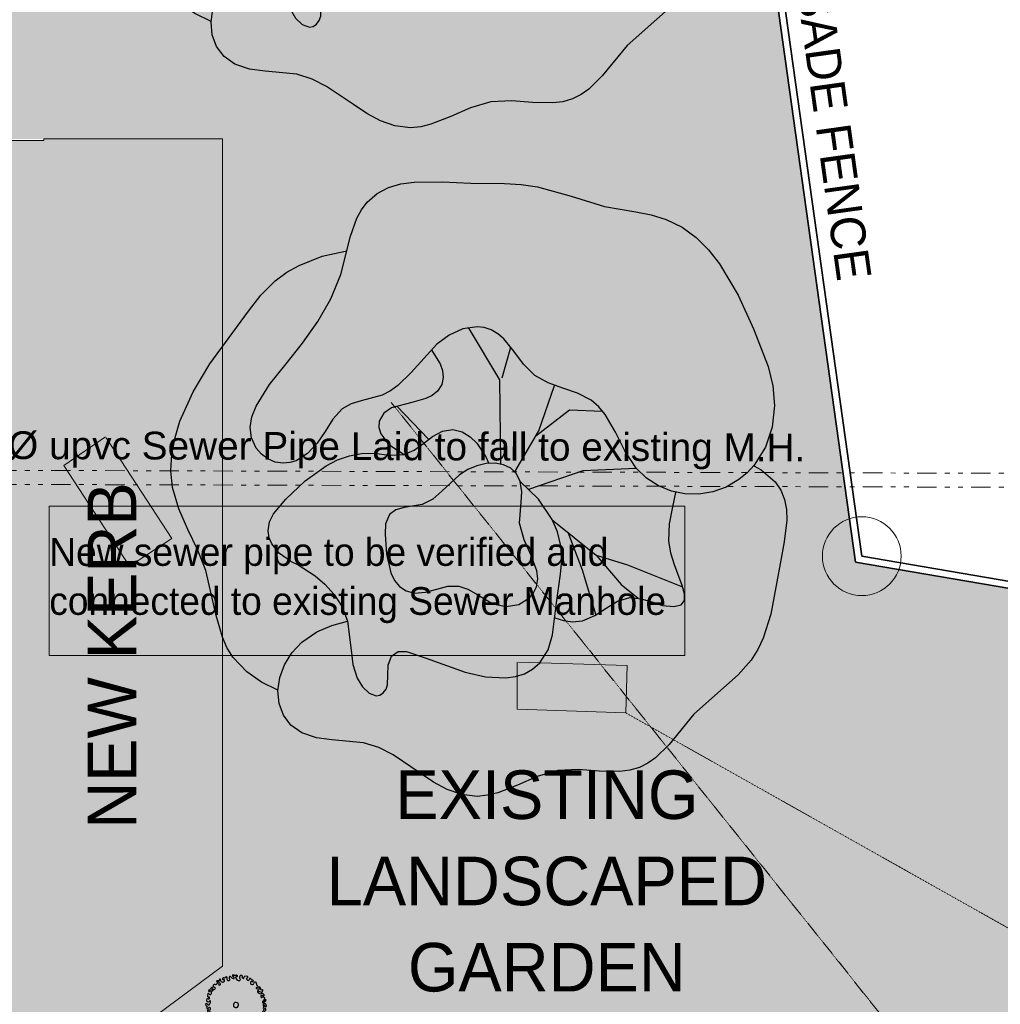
# Model space of a CAD drawing. Header units: millimetres. Extents: x -738537 to 1850049, y -250217 to 604013.
# Tile 171 of 220: x -85792 to -78726, y 86092 to 93187. Entities that reach past the tile are written whole.
import ezdxf

# ---------------------------------------------------------------- set-up
doc = ezdxf.new("R2010")
doc.units = ezdxf.units.MM
doc.header["$MEASUREMENT"] = 0
for name, pattern in [('DOT', [0.25, 0, -0.25]), ('small dashed', [180, 100, -80]), ('Triple Dashed', [390, 140, -60, 35, -60, 35, -60])]:
    doc.linetypes.add(name, pattern=pattern)
for name, color, linetype, lineweight in [('A_SITE 3D_Pen_No__128', 9, 'Continuous', 0), ('A_SITE 3D_Pen_No__4', 7, 'Continuous', 5), ('A_SURVEY_Pen_No__1', 214, 'Continuous', 35), ('A_SURVEY_Pen_No__2', 1, 'Continuous', 25), ('A_SURVEY_Pen_No__6', 7, 'Continuous', 5), ('ELECTRICAL LINE_Pen_No__1', 214, 'Continuous', 35), ('PALLISADE FENCE_Pen_No__1', 214, 'Continuous', 35), ('SEWER LINE_Pen_No__6', 7, 'Continuous', 5)]:
    doc.layers.add(name, color=color, linetype=linetype, lineweight=lineweight)
doc.layers.add('A_SURVEY', color=7, linetype='Continuous')
for name, color, linetype, lineweight, true_color in [('A_SURVEY_Pen_No__171', 7, 'Continuous', 0, 0xdadada), ('ELECTRICAL LINE_Pen_No__33', 7, 'Continuous', 0, 0xffaffa), ('SEWER LINE_Pen_No__10', 7, 'Continuous', 20, 0x996633), ('TELKOM LINE_Pen_No__30', 7, 'Continuous', 13, 0x21e600), ('TELKOM LINE_Pen_No__7', 7, 'Continuous', 5, 0x9f07ff)]:
    doc.layers.add(name, color=color, linetype=linetype, lineweight=lineweight, true_color=true_color)
doc.styles.add('GENERATED_STYLE_1', font='GOTHIC.TTF')

# ---------------------------------------------------------------- blocks, each defined once
blk = doc.blocks.new('Tree Plan 24[33]', base_point=(-102534.7, 88773))
at = {"layer": 'A_SURVEY_Pen_No__2', "color": 7, "linetype": 'Continuous', "lineweight": 25}
for p, q in [((-102386.3, 89559.4), (-102612.3, 89936.2)), ((-102370.2, 89572.2), (-102306.8, 89793.9)), ((-102380, 88952.1), (-102386.3, 89559.4)), ((-102105.1, 89190.9), (-101991.3, 89518.8)), ((-102900, 89130), (-103128.1, 89369.9)), ((-102126, 89154.9), (-101883.1, 89341.9)), ((-101883.1, 89341.9), (-101645.7, 89334)), ((-102276.9, 88894.8), (-102105.1, 89190.9)), ((-102176.3, 88771.5), (-101785.3, 88906)), ((-101785.3, 88906), (-101402.5, 88921.8)), ((-102008, 88550.1), (-101692.4, 88294.8)), ((-101896.5, 88459.9), (-101792.2, 88188.7)), ((-101692.4, 88294.8), (-101465.7, 88225.5)), ((-101692.4, 88294.8), (-101510.9, 88084)), ((-101465.7, 88225.5), (-101069, 88065.8)), ((-101792.2, 88188.7), (-101694.6, 87862.8)), ((-101510.9, 88084), (-101389.8, 87985.7))]:
    blk.add_line(p, q, dxfattribs=at)
at = {"layer": 'A_SURVEY_Pen_No__2', "color": 7, "linetype": 'Continuous', "lineweight": 25, "flags": 128}
for points in [[(-104141.2, 89066.9), (-104176.1, 89140.5), (-104185.1, 89215.9), (-104172.3, 89292.7), (-104141.9, 89370), (-104044.8, 89524.1), (-103926.8, 89673), (-103808.2, 89823.2), (-103697.9, 89978.7), (-103603.5, 90142.6), (-103532.4, 90317.6), (-103463, 90593.7), (-103416.8, 90723.9), (-103384, 90783.7), (-103342.2, 90838.6), (-103270.5, 90901.2), (-103189.1, 90943.9), (-103099.9, 90970.1), (-103004.4, 90983.4), (-102801.7, 90984.5), (-102594.3, 90974.7), (-102352.7, 90972.2), (-102232.6, 90966.3), (-102113.5, 90950.2), (-101871.9, 90881.4), (-101631.1, 90808.4), (-101406.7, 90769.3), (-101295.5, 90747.6), (-101187.3, 90714.8), (-101072.8, 90658.3), (-100971.7, 90584.5), (-100882.4, 90496), (-100803.4, 90395.5), (-100669.7, 90169.1), (-100557.5, 89926.3), (-100452.8, 89655.1), (-100418.9, 89515.5), (-100406.3, 89372.5), (-100422.9, 89217.7), (-100471.7, 89072.6), (-100552.4, 88944.2), (-100604.5, 88888.3), (-100664.4, 88839.2), (-100755.4, 88786.3), (-100852.2, 88751.7), (-100952, 88735.1), (-101052.3, 88736.7), (-101150.2, 88756.2), (-101243, 88793.6), (-101328, 88848.8), (-101402.5, 88921.8), (-101484.9, 89047.5), (-101552.8, 89182.2), (-101627, 89309.4), (-101673.1, 89365), (-101728.6, 89412.5), (-101826.7, 89463.7), (-101932.3, 89499.6), (-102037.4, 89536.3), (-102133.8, 89589.7), (-102215.7, 89671.6), (-102285.3, 89765.1), (-102357.8, 89853), (-102400, 89889.4), (-102448.7, 89918), (-102499.1, 89934.9), (-102550.3, 89941.2), (-102652.8, 89926.1), (-102751.4, 89881.3), (-102841.2, 89815.4), (-103026, 89612.1), (-103120.9, 89517.6), (-103174.4, 89479.1), (-103233.9, 89449), (-103384.3, 89408.4), (-103457.3, 89386.2), (-103523.4, 89349.5), (-103590.5, 89274.5), (-103644.1, 89187.2), (-103703.3, 89101.6), (-103772.9, 89027.5), (-103854.2, 88975.9), (-103899.6, 88961.8), (-103948.3, 88957.4), (-104005.4, 88965.9), (-104057.6, 88988.2), (-104103.3, 89022.4)], [(-103212.3, 88447.3), (-103201.9, 88302.5), (-103171.1, 88168.8), (-103144.5, 88113), (-103108.4, 88068.2), (-103061.3, 88037.1), (-103001.9, 88022.5), (-102920.6, 88029), (-102840.9, 88050.8), (-102761.6, 88070.9), (-102681, 88072.6), (-102616.5, 88051.3), (-102557.3, 88016.4), (-102437.3, 87945), (-102341, 87924.9), (-102248.2, 87939.8), (-102171.3, 87987.8), (-102142.7, 88023.8), (-102122.7, 88067.5), (-102113, 88124.9), (-102118.6, 88181.1), (-102159.2, 88292.1), (-102211.7, 88405.3), (-102243.5, 88525.2), (-102233, 88677.3), (-102227.9, 88752.2), (-102238.5, 88825.6), (-102266.3, 88881.7), (-102307.8, 88921.8), (-102359.9, 88946.8), (-102419.8, 88957.4), (-102484.5, 88954.7), (-102550.9, 88939.4), (-102616.2, 88912.5), (-102677.3, 88874.7), (-102805.1, 88755.4), (-102870, 88699.8), (-102944.8, 88661), (-103074.9, 88638.9), (-103134.6, 88623), (-103182.4, 88587.2), (-103209.4, 88521.5)]]:
    blk.add_lwpolyline(points, close=True, dxfattribs=at)
for points in [[(-103985, 87322.5), (-104102.8, 87379.8), (-104209.1, 87454), (-104310.7, 87561), (-104353.3, 87630.1), (-104385.7, 87703.6), (-104429.9, 87860.2), (-104503.7, 88184.3), (-104564, 88334.8), (-104634.3, 88481.1), (-104699.5, 88628.6), (-104744.4, 88782.7), (-104756.4, 88903.3), (-104749.5, 89023.9), (-104726.6, 89143.3), (-104691, 89260.3), (-104596.5, 89473.3), (-104476.3, 89673.4), (-104198.5, 90053.3), (-104107.5, 90168.3), (-104004.8, 90272.2), (-103920.7, 90334.1), (-103833.1, 90383.3), (-103665.8, 90449.3), (-103488.6, 90489.1)], [(-102881, 89777.7), (-102815.3, 89673.5), (-102799.5, 89626.4), (-102794.1, 89576.2), (-102804.3, 89525.7), (-102835, 89477.7), (-102874.1, 89445.6), (-102919.6, 89423.2), (-103020, 89395.8), (-103166.3, 89355.7), (-103222.7, 89318.7), (-103254.9, 89260.9), (-103257.3, 89214), (-103244.3, 89169.4), (-103185.9, 89091.9), (-103076.7, 89019.7)], [(-103893.5, 88251.2), (-103973.3, 88307.3), (-104028.8, 88375.8), (-104047.5, 88419.7), (-104055.3, 88469.9), (-104045.5, 88534.8), (-104017.4, 88594), (-103929.3, 88699.5), (-103789.5, 88829.8), (-103636.5, 88939.5), (-103555, 88981.3), (-103470.2, 89011.6), (-103382, 89028.3), (-103290.6, 89029.3), (-103182.8, 89016.1), (-103076.7, 89019.7), (-103002.9, 89051.6), (-102937.1, 89100.2), (-102871.8, 89150.9), (-102799.7, 89189.3), (-102723.7, 89201), (-102656.9, 89184.8), (-102599.7, 89148.9), (-102552.2, 89101.4), (-102487.7, 89003.8), (-102465.7, 88956.8)], [(-100556.8, 88938.8), (-100503.3, 88909.1), (-100402.3, 88824.6), (-100360.3, 88762.8), (-100334.1, 88695.5), (-100321.1, 88623.8), (-100318.8, 88548.5), (-100335.9, 88391.5), (-100365.3, 88232.5), (-100432.8, 87869.1), (-100487.8, 87697), (-100526.7, 87616.1), (-100575.3, 87539.7), (-100668.6, 87433.8), (-100774.4, 87339.6), (-100987, 87150.1), (-101166.9, 86931.7), (-101263.7, 86834.7), (-101318.7, 86795.6), (-101380, 86765.2), (-101450.3, 86744.7), (-101522.2, 86735.5), (-101669.4, 86738.7), (-101819.1, 86749.7), (-101968.6, 86743.1), (-102116.6, 86700.7), (-102258.5, 86638.9), (-102400.8, 86582.8), (-102474, 86564.6), (-102549.6, 86557.1), (-102661.1, 86569.9), (-102765, 86606.6), (-102863.7, 86660.4), (-102959.7, 86724.4), (-103153.8, 86855.2), (-103257, 86908.1), (-103367.6, 86943.5), (-103596.2, 86964.6), (-103708, 86978.2), (-103813.5, 87014.2), (-103891.8, 87070.7), (-103945.9, 87143.2), (-103976.7, 87227.3), (-103985.2, 87318.6), (-103972.2, 87412.7), (-103938.7, 87505.1), (-103885.7, 87591.6), (-103814.1, 87667.5), (-103703.7, 87741.7), (-103596.5, 87787.9), (-103483.3, 87818.4)], [(-103893.5, 88251.2), (-103840.1, 88225.5), (-103716.9, 88146.6), (-103646.4, 88086.3), (-103579.4, 88011.7), (-103522.7, 87922.6), (-103483.3, 87818.4), (-103457.9, 87610.4), (-103445.1, 87507.5), (-103414.4, 87409.4), (-103376.5, 87346.6), (-103328.5, 87299.8), (-103276.4, 87281), (-103250.5, 87285.9), (-103225.8, 87302.3), (-103205.5, 87329.7), (-103195.4, 87361), (-103192.7, 87431), (-103191.9, 87503.1), (-103167.4, 87568.1), (-103119, 87601), (-103058.8, 87602), (-102925.2, 87555.3), (-102635.9, 87451.3), (-102489, 87419), (-102343.4, 87411.5), (-102274.3, 87420.9), (-102209.5, 87441.1), (-102150.3, 87473.7), (-102097.9, 87520.1), (-102039, 87613.6), (-102007.1, 87720.5), (-101978.1, 87951), (-101948.2, 88157.3), (-101940.4, 88260.2), (-101946.3, 88363), (-101970.4, 88462.3), (-102009, 88552), (-102107.5, 88698), (-102238.5, 88825.6)], [(-101989.6, 87844.4), (-101926.8, 87824.6), (-101862.6, 87815.9), (-101789.3, 87822.1), (-101700.4, 87859.3), (-101619.4, 87913.3), (-101538.1, 87963.5), (-101448.2, 87989.1), (-101368.3, 87981.4), (-101290.6, 87957.7), (-101213, 87933.6), (-101133.1, 87924.5), (-101079.5, 87937.6), (-101056, 87968.9), (-101055.9, 88015.8), (-101072.4, 88075.9), (-101127.8, 88225.4), (-101153.3, 88309.8), (-101168.1, 88397.3), (-101163.7, 88520.9), (-101140.6, 88643.4), (-101116.8, 88747.4)]]:
    blk.add_lwpolyline(points, dxfattribs=at)
blk = doc.blocks.new('Tree Plan 24[40]', base_point=(-104287.5, 85053.7))
at = {"layer": 'A_SURVEY_Pen_No__2', "color": 7, "linetype": 'Continuous', "lineweight": 25}
for centre, radius, start, end in [((-104421.8, 85222.5), 5.21, 125.32739, 281.34998), ((-104417.8, 85216.9), 12.1, 63.3956, 125.32747), ((-104417.5, 85200.9), 16.8, 57.37232, 101.35001), ((-104410.8, 85231), 3.76, 243.39558, 28.81084), ((-104338.8, 85293.2), 104.7, 228.31514, 233.14842), ((-104402.8, 85235.4), 5.35, 94.68242, 208.81087), ((-104402.1, 85237.4), 3.51, 338.04416, 108.77094), ((-104391.6, 85233.2), 7.82, 158.04438, 199.38076), ((-104382.6, 85236.4), 17.3, 199.38071, 230.12515), ((-104382.7, 85231.2), 13.7, 216.58718, 300.43106), ((-104378.5, 85242.6), 6.79, 57.70429, 281.03898), ((-104376.1, 85230.3), 5.77, 6.91419, 101.03899), ((-104381.4, 85229.1), 11.2, 300.43117, 9.73004), ((-104371.7, 85253.3), 5.84, 237.7044, 323.2001), ((-104351, 85237.8), 20.1, 113.88522, 143.20002), ((-104357.2, 85252), 4.49, 341.24576, 114.90246), ((-104334.9, 85244.5), 19, 161.24575, 206.42796), ((-104341.3, 85241.3), 11.9, 206.42799, 296.45027), ((-104329.6, 85250.9), 7.67, 45.17783, 176.46657), ((-104318, 85250.2), 19.3, 176.4666, 215.0503), ((-104338.5, 85235.8), 5.75, 296.45025, 35.05024), ((-104282.9, 85298), 58.7, 225.17787, 245.57881), ((-104310, 85266.9), 3.47, 73.39972, 189.60894), ((-104306, 85267.5), 7.49, 189.60882, 256.11035), ((-104293.7, 85321.3), 53.3, 253.39955, 281.26542), ((-104310.3, 85250.3), 10.2, 351.83859, 76.11027), ((-104305.1, 85249.1), 4.96, 245.57875, 357.6605), ((-104284.1, 85251.3), 6.16, 93.89127, 208.71832), ((-104255.8, 85261.9), 36.3, 201.91821, 227.53789), ((-104281.1, 85251.6), 6.8, 95.73547, 120.96652), ((-104282.3, 85263.7), 5.36, 275.7357, 101.26546), ((-104267.5, 85249.2), 19.1, 227.53786, 290.94784), ((-104255.5, 85252.3), 7.87, 170.88355, 239.44513), ((-104243.6, 85250.4), 19.9, 127.04642, 170.88352), ((-104263.5, 85238.7), 7.89, 290.94783, 59.44503), ((-104250.1, 85259), 9.06, 334.38654, 127.04647), ((-104235.5, 85252), 7.17, 154.38661, 266.64517), ((-104235.6, 85250.7), 5.83, 266.64508, 10.75246), ((-104223.3, 85253), 6.67, 106.56756, 190.7525), ((-104217, 85231.9), 28.7, 65.16178, 106.56752), ((-104202.5, 85241), 8.83, 109.08441, 211.2499), ((-104199.9, 85242.6), 11.9, 211.14404, 287.07192), ((-104206.9, 85253.7), 4.64, 289.08443, 65.16177), ((-104198.6, 85238.5), 7.61, 287.07184, 10.19322), ((-104186.1, 85240.7), 5.11, 16.87652, 190.19328), ((-104171.4, 85212.4), 12.6, 164.99991, 347.95347), ((-104174.3, 85213.2), 9.62, 68.63264, 164.99983), ((-104170.6, 85245.4), 11, 196.87665, 277.09082), ((-104168.5, 85228.1), 6.4, 248.63276, 97.09072), ((-104146.1, 85206.8), 13.4, 117.50565, 166.80933), ((-104148.7, 85209.5), 9.83, 335.6546, 111.43642), ((-104482.1, 85154.3), 3.11, 130.38654, 255.19947), ((-104535.9, 85217.6), 80, 310.38635, 322.83424), ((-104481.1, 85158.1), 7, 255.19958, 321.11142), ((-104472.6, 85151.3), 3.82, 63.4594, 141.11116), ((-104536.4, 85218), 80.6, 322.83419, 329.73448), ((-104476.8, 85143), 13, 16.76101, 63.45949), ((-104475.7, 85141.1), 12.8, 301.24992, 26.53672), ((-104462.1, 85174.6), 5.43, 38.0995, 149.73448), ((-104454.3, 85161.8), 7.43, 129.05436, 209.1535), ((-104457.4, 85158.9), 3.45, 192.84348, 357.26971), ((-104463.7, 85173.4), 7.47, 309.05445, 38.09954), ((-104430.6, 85157.7), 23.4, 168.07331, 177.26945), ((-104448.9, 85161.5), 4.66, 82.49406, 168.07372), ((-104442.1, 85191.5), 9.83, 65.65461, 201.43647), ((-104441.6, 85191.7), 10.4, 201.43651, 257.53171), ((-104446.5, 85176.4), 10.4, 260.13733, 356.88318), ((-104446.3, 85170.7), 11.2, 25.86356, 77.53169), ((-104434.8, 85207.7), 7.93, 245.65459, 336.70912), ((-104420.3, 85201.5), 7.84, 10.0027, 156.70918), ((-104405.8, 85204), 6.88, 190.00274, 52.00815), ((-104137.5, 85176.3), 3.67, 93.03992, 234.05004), ((-104132.5, 85202.2), 7.93, 155.6546, 246.70918), ((-104121.5, 85198.4), 31, 234.04987, 267.74824), ((-104138.9, 85187.7), 7.88, 279.03856, 65.33094), ((-104127.9, 85151.2), 5.69, 110.33381, 211.23459), ((-104107.2, 85163.7), 29.9, 211.23463, 246.48131), ((-104127.6, 85150.2), 6.71, 29.6761, 110.33392), ((-104120.6, 85181.5), 4.43, 67.69778, 186.0111), ((-104114.9, 85184.4), 10.7, 198.16689, 239.01542), ((-104122.5, 85171.6), 4.21, 267.74821, 59.01536), ((-104107.3, 85167), 19.8, 223.18926, 289.37171), ((-104121.9, 85175.4), 10.6, 345.96852, 73.89641), ((-104103.3, 85170.8), 8.49, 165.96847, 293.19939), ((-104104.7, 85159.2), 11.6, 289.59752, 337.75195), ((-104099.5, 85157.1), 5.94, 337.75214, 95.23158), ((-104491.7, 85090.1), 9.06, 64.38655, 217.04649), ((-104483, 85096.6), 19.9, 217.04647, 260.88351), ((-104464.6, 85123.2), 28.7, 155.16177, 196.56753), ((-104485.7, 85116.9), 6.67, 196.56751, 280.75245), ((-104486.4, 85133.3), 4.64, 19.08441, 155.16175), ((-104484.7, 85104.7), 7.17, 244.38656, 356.64511), ((-104485.7, 85085.9), 8.91, 266.9363, 329.60614), ((-104483.3, 85104.7), 5.83, 356.64512, 100.75251), ((-104473.7, 85137.7), 8.83, 199.08444, 301.24991), ((-104529.7, 85090.6), 60.4, 324.96917, 348.41476), ((-104474.6, 85079.3), 4.02, 348.41473, 149.60615), ((-104287.5, 85053.7), 18.9, 82.7354, 262.7354), ((-104287.5, 85053.7), 18.9, 262.7354, 82.7354), ((-104112.5, 85151.7), 16.7, 246.48139, 293.0123), ((-104101.7, 85114.9), 7.2, 92.26286, 210.33814), ((-104102.8, 85113.8), 5.75, 206.45031, 305.05034), ((-104100.3, 85123), 14.5, 68.1702, 113.01218), ((-104097.6, 85108.6), 14.1, 55.49754, 107.99484), ((-104093.7, 85098.2), 12.4, 69.73464, 118.13521), ((-104085.7, 85076.8), 10.9, 164.87727, 238.75587), ((-104092.5, 85076.6), 4.83, 44.40963, 140.72817), ((-104101.5, 85118.4), 19.2, 24.90241, 69.90614), ((-104088.2, 85124.6), 4.49, 251.24563, 24.90233), ((-104090.4, 85098.3), 11.6, 33.75691, 84.82303), ((-104082.2, 85086.7), 9.54, 224.40974, 300.93375), ((-104083.1, 85090.5), 4.37, 107.01459, 274.92306), ((-104086.3, 85101), 6.66, 287.0147, 33.75707), ((-104083.6, 85095.9), 9.78, 274.92316, 324.10367), ((-104084.1, 85089.7), 13.1, 300.9337, 353.92152), ((-104073.6, 85088.6), 2.58, 353.92148, 144.10369), ((-104498.7, 85056.5), 8.05, 120.25245, 207.87337), ((-104493, 85059.6), 14.5, 207.87338, 251.9654), ((-104503.1, 85044.6), 18.9, 36.69197, 88.95193), ((-104487.9, 85034), 9.93, 141.83326, 210.58627), ((-104498.6, 85042.4), 3.58, 321.83336, 71.96554), ((-104491.7, 85032.8), 6.11, 218.70347, 350.14735), ((-104486.8, 85010.5), 6.52, 56.46453, 259.46311), ((-104483.6, 85011.6), 8.7, 239.38046, 266.88221), ((-104484.1, 85058.7), 4.66, 216.69203, 324.96925), ((-104479.4, 85030.6), 6.35, 48.10526, 170.14728), ((-104482.9, 85022.2), 19.3, 266.46649, 286.95337), ((-104480.2, 85020.4), 5.38, 236.46447, 296.78539), ((-104483.2, 85026.4), 12, 296.78541, 48.10534), ((-104475.8, 84992.7), 11.1, 331.88084, 97.41522), ((-104088.2, 85002.8), 7.17, 64.38656, 176.64514), ((-104089.5, 85002.9), 5.83, 176.64516, 280.75252), ((-104087.2, 85051.7), 5.46, 121.34745, 234.68062), ((-104092.4, 85040.8), 26.7, 37.38393, 87.6606), ((-104080.9, 85027.3), 10.4, 139.31682, 207.92237), ((-104095.6, 85039.9), 9, 319.31672, 54.6805), ((-104087.7, 85052), 4.97, 359.43579, 117.61553), ((-104086.8, 85024.1), 3.7, 207.92238, 341.17201), ((-104082.5, 85019.8), 10.8, 255.97477, 33.54263), ((-104077.7, 85022.2), 5.6, 40.15986, 172.45608), ((-104070, 85052.8), 12.8, 183.89123, 237.73046), ((-104073.4, 85046.4), 5.64, 232.07118, 13.4272), ((-104110.8, 85037.5), 44.1, 13.42722, 26.30824), ((-104484.7, 84987.3), 7.35, 132.31394, 236.48317), ((-104482.6, 84984.9), 10.5, 58.67157, 132.31393), ((-104473.3, 85003.7), 27.4, 235.58719, 278.16105), ((-104472.3, 84961.5), 10.5, 158.73605, 237.88914), ((-104476.6, 84963.2), 5.8, 61.63152, 158.73607), ((-104469.8, 84965.4), 15.1, 237.88917, 305.75003), ((-104479.4, 84990.1), 4.43, 357.64693, 58.67166), ((-104470.2, 84989.7), 4.78, 177.64702, 331.88089), ((-104470.6, 84974.4), 6.97, 241.6316, 311.03434), ((-104468.8, 84972.4), 4.28, 311.03421, 98.16118), ((-104458.4, 84949.4), 4.52, 329.3248, 125.75002), ((-104439.2, 84938), 17.8, 149.3248, 195.82061), ((-104452, 84934.4), 4.43, 195.48441, 6.01118), ((-104436.1, 84936.1), 11.6, 142.00829, 186.01135), ((-104440.2, 84935.5), 9.19, 300.98891, 122.95446), ((-104134.7, 84929.8), 6.92, 125.22984, 215.42421), ((-104165, 84972.7), 45.6, 305.22987, 325.65584), ((-104120.3, 84942.1), 8.61, 63.24476, 145.65588), ((-104107, 84934.3), 12.7, 132.44085, 232.57437), ((-104118.1, 84946.5), 3.73, 312.44105, 63.24488), ((-104097.2, 84966.5), 12.8, 121.24992, 206.53672), ((-104101.8, 84963.8), 7.46, 203.86031, 279.40604), ((-104118.5, 84933.4), 13.6, 324.28331, 12.97805), ((-104099, 84937.9), 6.46, 92.63517, 192.978), ((-104102.1, 84966.6), 10.9, 7.45136, 98.71011), ((-104099.5, 84950.4), 6.07, 272.63518, 99.40609), ((-104086.9, 84969.5), 4.64, 199.08443, 335.16177), ((-104087.2, 84990.6), 6.67, 16.56753, 100.75246), ((-104122.9, 84983.2), 43.2, 338.77806, 12.46825), ((-104434.1, 84919.9), 7.84, 100.0027, 246.70918), ((-104440.4, 84905.4), 7.93, 335.65459, 66.70912), ((-104424.2, 84898.1), 9.83, 155.65455, 291.43641), ((-104417.4, 84909.6), 4.99, 94.18552, 232.55525), ((-104424.5, 84896.9), 8.86, 296.1761, 23.18364), ((-104428.5, 84895.2), 13.2, 23.18378, 52.55535), ((-104417, 84903.1), 11.5, 2.65284, 94.18544), ((-104409.1, 84884.5), 4.53, 41.63425, 182.95443), ((-104403.4, 84884.8), 10.3, 182.95447, 266.36865), ((-104399.2, 84893.3), 8.64, 221.63426, 268.27318), ((-104395.4, 84904.1), 10.1, 182.65292, 254.69988), ((-104403.8, 84866.8), 7.83, 12.71431, 91.90701), ((-104399.4, 84889.6), 4.96, 268.27315, 74.69991), ((-104385.1, 84871), 11.3, 192.71431, 227.58241), ((-104389.5, 84866.1), 4.7, 227.58232, 1.86789), ((-104374.1, 84866.6), 10.8, 119.96921, 181.86798), ((-104373.7, 84864.5), 12.8, 31.24989, 116.53675), ((-104371.5, 84855.4), 4.64, 109.08451, 245.16185), ((-104373.3, 84870.3), 10.5, 271.40627, 4.68742), ((-104342.3, 84854.7), 5.83, 86.64513, 190.75252), ((-104342.3, 84853.3), 7.17, 334.38656, 86.64511), ((-104315.3, 84836.2), 28.2, 79.73746, 118.13238), ((-104323.6, 84860.8), 4.96, 177.44673, 298.80682), ((-104322.7, 84881.3), 3.33, 339.23026, 145.86883), ((-104314.1, 84883.5), 11.3, 181.42682, 288.03267), ((-104316.1, 84880.7), 3.48, 189.99234, 357.59205), ((-104306.7, 84896.8), 6.86, 332.26897, 196.41318), ((-104319.5, 84887.5), 9.72, 314.98753, 49.75789), ((-104313.5, 84868.2), 5.37, 307.60429, 57.8727), ((-104295.2, 84888.4), 7.49, 135.33934, 296.09532), ((-104290.4, 84864.6), 6.84, 86.17383, 233.54569), ((-104297.1, 84855.6), 4.38, 284.33267, 53.54575), ((-104289.6, 84876.8), 5.37, 266.1738, 116.09527), ((-104274.4, 84855.8), 6.36, 68.39484, 165.38842), ((-104276.8, 84849.9), 12.7, 44.04211, 68.39462), ((-104265, 84861.3), 3.67, 224.04233, 326.05996), ((-104276.9, 84869.3), 18, 326.05988, 339.94132), ((-104251.8, 84857.7), 9.82, 58.18465, 146.11346), ((-104250.6, 84861.4), 6.12, 324.1008, 49.32776), ((-104223.9, 84863.6), 8.99, 121.30214, 216.11847), ((-104242, 84850.4), 13.4, 328.85332, 36.11843), ((-104218.9, 84855.4), 18.6, 70.67359, 121.3022), ((-104212.4, 84854.3), 5.82, 101.80511, 183.63389), ((-104215, 84866.6), 6.75, 281.80505, 70.67349), ((-104191.5, 84878.5), 11.2, 120.43111, 189.72998), ((-104196.9, 84878.5), 5.94, 198.3002, 290.57183), ((-104190.2, 84876.3), 13.7, 36.58723, 120.43111), ((-104197.7, 84880.1), 22.8, 273.48189, 316.08627), ((-104189, 84857.5), 16.5, 69.22956, 110.57177), ((-104185.1, 84867.9), 5.29, 316.08623, 69.22949), ((-104163.5, 84894.3), 18.5, 212.0808, 250.2138), ((-104164.8, 84903.3), 8.32, 24.05853, 218.33607), ((-104164.1, 84907.3), 11.6, 232.00816, 276.01113), ((-104163.7, 84893.8), 17.9, 250.21372, 315.71475), ((-104160.2, 84880.6), 15.3, 60.96697, 99.34263), ((-104149.5, 84908), 7.84, 190.00279, 336.70921), ((-104156.7, 84886.9), 8.05, 315.71472, 60.96696), ((-104133.9, 84899.7), 9.8, 53.29679, 148.06823), ((-104133.7, 84930.6), 8.24, 215.42418, 279.95997), ((-104129.5, 84907.8), 14.9, 44.0253, 100.40056), ((-104123.9, 84913.2), 7.05, 233.29674, 44.02525), ((-104111.7, 84928.5), 5.25, 235.62404, 324.28322), ((-104355.7, 84877.8), 32, 236.17968, 275.38233), ((-104354.6, 84852.3), 6.67, 286.56754, 10.75259), ((-104327.7, 84846.3), 9.06, 154.38655, 307.04648), ((-104334.2, 84855), 19.9, 307.04643, 350.88353), ((-104319, 84852.5), 4.52, 350.89004, 118.80662), ((-104293, 84845.6), 9.18, 157.22878, 193.18074), ((-104295.3, 84845), 6.86, 193.18088, 327.8372), ((-104297.6, 84847.5), 4.2, 67.31775, 157.22888), ((-104285.9, 84839.9), 3.83, 42.20761, 157.49189), ((-104276.7, 84848.3), 8.6, 222.20767, 265.77264), ((-104278.2, 84856.8), 2.44, 165.38835, 267.78255), ((-104278, 84846.8), 7.61, 38.27464, 92.11551), ((-104276.9, 84846.2), 6.51, 265.77265, 340.98221), ((-104278, 84846.6), 7.71, 340.98217, 39.56459), ((-104261.9, 84840.8), 2.89, 164.20633, 331.28567), ((-104245.6, 84835.7), 20, 102.28066, 162.65105), ((-104242.8, 84826.2), 21.2, 113.58682, 141.33429), ((-104249.2, 84840.9), 5.15, 30.56875, 113.58677), ((-104251, 84861.6), 6.55, 279.83163, 324.101), ((-104237.6, 84847.8), 8.32, 210.56875, 328.85337), ((-104211.3, 84854.4), 6.9, 183.63387, 336.63713), ((-104196.4, 84847.9), 9.4, 89.80638, 156.63723)]:
    blk.add_arc(centre, radius, start, end, dxfattribs=at)
blk = doc.blocks.new('Tree Plan 24[51]', base_point=(-103016.1, 93591.2))
at = {"layer": 'A_SURVEY_Pen_No__2', "color": 7, "linetype": 'Continuous', "lineweight": 25}
for p, q in [((-102867.7, 94377.6), (-103093.7, 94754.4)), ((-102851.6, 94390.4), (-102788.2, 94612.1)), ((-102861.4, 93770.3), (-102867.7, 94377.6)), ((-102586.5, 94009.1), (-102472.6, 94337.1)), ((-103381.4, 93948.2), (-103609.5, 94188.2)), ((-102607.4, 93973.1), (-102364.5, 94160.1)), ((-102364.5, 94160.1), (-102127.1, 94152.2)), ((-102758.3, 93713), (-102586.5, 94009.1)), ((-102266.7, 93724.2), (-101883.9, 93740)), ((-102657.6, 93589.8), (-102266.7, 93724.2)), ((-102489.4, 93368.3), (-102173.8, 93113)), ((-102377.9, 93278.1), (-102273.6, 93007)), ((-102173.8, 93113), (-101947.1, 93043.7)), ((-102173.8, 93113), (-101992.3, 92902.2)), ((-101947.1, 93043.7), (-101550.4, 92884)), ((-102273.6, 93007), (-102176, 92681)), ((-101992.3, 92902.2), (-101871.2, 92803.9))]:
    blk.add_line(p, q, dxfattribs=at)
at = {"layer": 'A_SURVEY_Pen_No__2', "color": 7, "linetype": 'Continuous', "lineweight": 25, "flags": 128}
for points in [[(-104622.6, 93885.1), (-104657.5, 93958.7), (-104666.5, 94034.2), (-104653.7, 94110.9), (-104623.3, 94188.3), (-104526.2, 94342.3), (-104408.2, 94491.3), (-104289.6, 94641.4), (-104179.3, 94797), (-104084.9, 94960.8), (-104013.7, 95135.9), (-103944.4, 95411.9), (-103898.2, 95542.1), (-103865.4, 95601.9), (-103823.6, 95656.8), (-103751.8, 95719.4), (-103670.5, 95762.1), (-103581.3, 95788.4), (-103485.8, 95801.6), (-103283.1, 95802.7), (-103075.7, 95792.9), (-102834.1, 95790.4), (-102713.9, 95784.5), (-102594.9, 95768.5), (-102353.3, 95699.6), (-102112.5, 95626.6), (-101888.1, 95587.5), (-101776.9, 95565.8), (-101668.7, 95533), (-101554.2, 95476.5), (-101453.1, 95402.7), (-101363.8, 95314.2), (-101284.8, 95213.8), (-101151.1, 94987.3), (-101038.9, 94744.5), (-100934.2, 94473.3), (-100900.3, 94333.7), (-100887.7, 94190.7), (-100904.2, 94035.9), (-100953.1, 93890.9), (-101033.8, 93762.4), (-101085.9, 93706.5), (-101145.8, 93657.5), (-101236.8, 93604.5), (-101333.6, 93569.9), (-101433.4, 93553.3), (-101533.7, 93554.9), (-101631.6, 93574.4), (-101724.4, 93611.8), (-101809.4, 93667.1), (-101883.9, 93740), (-101966.3, 93865.7), (-102034.2, 94000.4), (-102108.4, 94127.6), (-102154.5, 94183.2), (-102210, 94230.7), (-102308.1, 94282), (-102413.7, 94317.8), (-102518.8, 94354.5), (-102615.1, 94407.9), (-102697.1, 94489.8), (-102766.7, 94583.3), (-102839.2, 94671.2), (-102881.4, 94707.7), (-102930.1, 94736.2), (-102980.5, 94753.2), (-103031.7, 94759.4), (-103134.2, 94744.4), (-103232.8, 94699.6), (-103322.6, 94633.6), (-103507.4, 94430.3), (-103602.3, 94335.8), (-103655.8, 94297.3), (-103715.3, 94267.2), (-103865.7, 94226.6), (-103938.7, 94204.4), (-104004.8, 94167.7), (-104071.9, 94092.8), (-104125.5, 94005.4), (-104184.7, 93919.8), (-104254.3, 93845.8), (-104335.6, 93794.1), (-104381, 93780), (-104429.7, 93775.6), (-104486.8, 93784.2), (-104539, 93806.4), (-104584.7, 93840.6)], [(-103693.7, 93265.5), (-103683.3, 93120.8), (-103652.5, 92987.1), (-103625.9, 92931.2), (-103589.8, 92886.4), (-103542.7, 92855.3), (-103483.3, 92840.7), (-103401.9, 92847.2), (-103322.3, 92869), (-103243, 92889.2), (-103162.4, 92890.8), (-103097.9, 92869.6), (-103038.7, 92834.6), (-102918.7, 92763.2), (-102822.4, 92743.2), (-102729.6, 92758), (-102652.7, 92806.1), (-102624.1, 92842), (-102604.1, 92885.7), (-102594.4, 92943.1), (-102600, 92999.3), (-102640.6, 93110.4), (-102693.1, 93223.5), (-102724.9, 93343.4), (-102714.4, 93495.6), (-102709.2, 93570.4), (-102719.9, 93643.8), (-102747.7, 93699.9), (-102789.2, 93740), (-102841.3, 93765), (-102901.2, 93775.7), (-102965.9, 93772.9), (-103032.3, 93757.7), (-103097.6, 93730.7), (-103158.7, 93692.9), (-103286.5, 93573.6), (-103351.4, 93518), (-103426.2, 93479.2), (-103556.3, 93457.1), (-103615.9, 93441.3), (-103663.8, 93405.5), (-103690.8, 93339.8)]]:
    blk.add_lwpolyline(points, close=True, dxfattribs=at)
for points in [[(-104466.4, 92140.7), (-104584.2, 92198), (-104690.5, 92272.2), (-104792.1, 92379.2), (-104834.7, 92448.3), (-104867.1, 92521.9), (-104911.3, 92678.5), (-104985, 93002.5), (-105045.4, 93153), (-105115.7, 93299.4), (-105180.9, 93446.8), (-105225.8, 93600.9), (-105237.8, 93721.5), (-105230.8, 93842.1), (-105208, 93961.5), (-105172.4, 94078.5), (-105077.9, 94291.5), (-104957.7, 94491.7), (-104679.9, 94871.5), (-104588.9, 94986.6), (-104486.2, 95090.4), (-104402.1, 95152.3), (-104314.5, 95201.5), (-104147.2, 95267.5), (-103970, 95307.4)], [(-103362.4, 94595.9), (-103296.6, 94491.8), (-103280.9, 94444.6), (-103275.5, 94394.4), (-103285.7, 94343.9), (-103316.4, 94295.9), (-103355.5, 94263.9), (-103400.9, 94241.4), (-103501.4, 94214), (-103647.7, 94174), (-103704.1, 94136.9), (-103736.3, 94079.1), (-103738.7, 94032.3), (-103725.7, 93987.6), (-103667.3, 93910.2), (-103558.1, 93837.9)], [(-104374.9, 93069.4), (-104454.7, 93125.5), (-104510.2, 93194), (-104528.9, 93238), (-104536.7, 93288.2), (-104526.9, 93353), (-104498.7, 93412.3), (-104410.7, 93517.7), (-104270.9, 93648.1), (-104117.9, 93757.7), (-104036.4, 93799.6), (-103951.5, 93829.9), (-103863.4, 93846.5), (-103771.9, 93847.5), (-103664.2, 93834.4), (-103558.1, 93837.9), (-103484.3, 93869.8), (-103418.5, 93918.4), (-103353.2, 93969.2), (-103281.1, 94007.6), (-103205.1, 94019.2), (-103138.3, 94003.1), (-103081, 93967.2), (-103033.6, 93919.6), (-102969.1, 93822), (-102947.1, 93775)], [(-101038.2, 93757), (-100984.6, 93727.3), (-100883.7, 93642.8), (-100841.7, 93581), (-100815.5, 93513.8), (-100802.5, 93442), (-100800.2, 93366.7), (-100817.3, 93209.7), (-100846.7, 93050.7), (-100914.2, 92687.4), (-100969.2, 92515.2), (-101008.1, 92434.4), (-101056.7, 92358), (-101150, 92252.1), (-101255.8, 92157.8), (-101468.4, 91968.4), (-101648.3, 91749.9), (-101745.1, 91652.9), (-101800.1, 91613.8), (-101861.4, 91583.4), (-101931.7, 91562.9), (-102003.5, 91553.7), (-102150.8, 91557), (-102300.5, 91567.9), (-102450, 91561.3), (-102598, 91518.9), (-102739.9, 91457.2), (-102882.2, 91401), (-102955.3, 91382.8), (-103030.9, 91375.4), (-103142.5, 91388.1), (-103246.4, 91424.8), (-103345.1, 91478.6), (-103441.1, 91542.6), (-103635.2, 91673.4), (-103738.4, 91726.3), (-103849, 91761.8), (-104077.6, 91782.8), (-104189.3, 91796.4), (-104294.8, 91832.5), (-104373.2, 91888.9), (-104427.3, 91961.4), (-104458.1, 92045.5), (-104466.6, 92136.8), (-104453.6, 92230.9), (-104420.1, 92323.4), (-104367.1, 92409.8), (-104295.5, 92485.8), (-104185.1, 92559.9), (-104077.9, 92606.1), (-103964.7, 92636.6)], [(-104374.9, 93069.4), (-104321.5, 93043.7), (-104198.3, 92964.8), (-104127.8, 92904.5), (-104060.8, 92830), (-104004.1, 92740.8), (-103964.7, 92636.6), (-103939.3, 92428.6), (-103926.5, 92325.7), (-103895.8, 92227.6), (-103857.9, 92164.9), (-103809.9, 92118.1), (-103757.8, 92099.3), (-103731.9, 92104.2), (-103707.2, 92120.5), (-103686.9, 92147.9), (-103676.8, 92179.2), (-103674.1, 92249.2), (-103673.3, 92321.3), (-103648.8, 92386.3), (-103600.4, 92419.2), (-103540.2, 92420.2), (-103406.6, 92373.5), (-103117.3, 92269.5), (-102970.4, 92237.2), (-102824.8, 92229.7), (-102755.7, 92239.1), (-102690.9, 92259.3), (-102631.7, 92291.9), (-102579.3, 92338.3), (-102520.4, 92431.9), (-102488.5, 92538.7), (-102459.5, 92769.2), (-102429.6, 92975.6), (-102421.8, 93078.5), (-102427.7, 93181.2), (-102451.8, 93280.5), (-102490.4, 93370.2), (-102588.9, 93516.3), (-102719.9, 93643.8)], [(-102471, 92662.6), (-102408.2, 92642.8), (-102344, 92634.1), (-102270.7, 92640.3), (-102181.8, 92677.6), (-102100.8, 92731.6), (-102019.5, 92781.7), (-101929.6, 92807.3), (-101849.7, 92799.6), (-101772, 92775.9), (-101694.4, 92751.8), (-101614.5, 92742.7), (-101560.9, 92755.9), (-101537.4, 92787.1), (-101537.3, 92834.1), (-101553.8, 92894.1), (-101609.2, 93043.7), (-101634.7, 93128.1), (-101649.5, 93215.6), (-101645.1, 93339.2), (-101622, 93461.6), (-101598.2, 93565.6)]]:
    blk.add_lwpolyline(points, dxfattribs=at)

msp = doc.modelspace()

# ---------------------------------------------------------------- hatches: boundary and pattern name
at = {"layer": 'A_SITE 3D_Pen_No__128', "linetype": 'Continuous', "lineweight": 0}
h = msp.add_hatch(dxfattribs=at)
h.set_pattern_fill('PATTERN__PAVING', color=9, style=0, pattern_type=2)
h.set_pattern_definition([(0, (20053.95, 1033.6), (0, 400), [300, -100]), (0, (20353.95, 1133.6), (0, 400), [300, -100]), (0, (20253.95, 1233.6), (0, 400), [300, -100]), (0, (20153.95, 1333.6), (0, 400), [300, -100]), (90, (20253.95, 1033.6), (-400, 0), [300, -100]), (90, (20153.95, 1133.6), (-400, 0), [300, -100]), (90, (20053.95, 1233.6), (-400, 0), [300, -100]), (90, (20353.95, 1333.6), (-400, 0), [300, -100])])
h.paths.add_polyline_path([(-113774.8, 89196.8), (-98783.8, 87454.8), (-99198.5, 85205.6), (-96185.9, 83435.6), (-95783.9, 86779.8), (-92399.2, 86367.7), (-92399.2, 91976.2), (-85899.2, 91976.2), (-85899.2, 84290.4, 0.116634), (-85562.7, 83478.7), (-84856.4, 82687.8), (-81078.9, 80039.2), (-80162.4, 79600.8), (-75775.8, 78209.1), (-70191.6, 78471.5, 0.103683), (-68959.3, 79690.8), (-68528.6, 80917.5), (-68168.9, 82333.4), (-67867.6, 84420.9), (-67919, 85319.5), (-68602.9, 87625.8), (-68756.6, 87577.3), (-68067.7, 85290.9), (-68029.1, 84441.7), (-68335.9, 82451), (-68681.2, 80958.8), (-69095.9, 79803.2, -0.100494), (-70228, 78696.8), (-75693.1, 78514.3), (-80076.9, 79856.2), (-80949.5, 80226.9), (-84735.5, 83025.2), (-85281.8, 83645.1, -0.117949), (-85618.3, 84456.7), (-85618.3, 85412.2), (-84330.3, 86367.7), (-84330.3, 92329), (-85618.3, 92329), (-85618.3, 92317.2), (-97876.4, 92317.2), (-98743.1, 87655), (-113758.4, 89337.5)])
h = msp.add_hatch(dxfattribs=at)
h.set_pattern_fill('HATCH__STONE', color=9, style=0, pattern_type=2)
h.set_pattern_definition([(45, (20053.95, 1383.6), (-111.36932, 111.36932), [0, -105, 0, -157.5]), (110, (20403.95, 1383.6), (148.00159, 53.86817), [0, -77, 0, -133])])
h.paths.add_polyline_path([(-92399.2, 91976.2), (-92399.2, 86367.7), (-92211.2, 83105.1), (-91702.8, 81394), (-88495.8, 78785.4), (-83985.4, 74467.2), (-77386.9, 72674, -0.490366), (-77693.6, 68304.7), (-77677.9, 68281.3), (-81731.7, 64700.4), (-82669.2, 58112.6), (-81098.6, 49918.9), (-81932.9, 43841.4), (-72744.5, 41287), (-70898.9, 49057.7), (-70640.2, 50105.4), (-75881.1, 51427.5), (-78565.6, 57816.5), (-78083, 63212.9), (-74828.2, 66023.3), (-69857.4, 69302.6), (-67249.5, 71515.2), (-33839.8, 64542.7), (-26294, 62204.9, -0.370593), (-18479.5, 48222.7), (-20516, 36464.5), (-31678.4, -32829.8), (-23762.3, -34072.4), (-16488.5, 13069), (-16126.8, 13654.8, -0.61217), (18400.2, 24926.8), (44928.1, 1928.6), (59754.9, -1655.8), (66431.1, 12848.8, 0.052619), (34694.7, 41438.7), (14525.1, 53987.1), (2236.2, 60095.2), (-12268.3, 65886.3), (-22426.9, 70473.5), (-21400.4, 73732.7), (-34191.2, 77049), (-35844.4, 73561.5), (-45410.9, 75648.1), (-47811, 76122.9), (-53877.2, 78982.5), (-57604.9, 84607.4), (-57910.5, 85281), (-57653.5, 85995), (-59638.6, 92151.6), (-69130.1, 89157.6), (-67919, 85319.5), (-67867.6, 84420.9), (-68163.7, 82369.7), (-68528.6, 80917.5), (-68959.3, 79690.8), (-70191.6, 78471.5), (-75775.8, 78209.1), (-80162.4, 79600.8), (-81078.9, 80039.2), (-84856.4, 82687.8), (-85562.7, 83478.7, -0.116634), (-85899.2, 84290.4), (-85899.2, 86184), (-85899.2, 91976.2)])
at = {"layer": 'A_SURVEY_Pen_No__171', "linetype": 'Continuous', "lineweight": 0, "true_color": 0xdadada}
h = msp.add_hatch(dxfattribs=at)
h.set_pattern_fill('GRASS', color=254, style=0, pattern_type=2)
h.set_pattern_definition([(90, (0, 0), (-900, 0), [129.9038, -389.7114]), (90, (450, 259.8), (-900, 0), [129.9038, -389.7114]), (30, (0, 0), (-450, 779.423), [129.9038, -389.7114]), (30, (0, 519.6), (-450, 779.423), [129.9038, -389.7114]), (150, (0, 0), (450, 779.423), [129.9038, -389.7114]), (150, (0, 519.6), (450, 779.423), [129.9038, -389.7114])])
h.paths.add_polyline_path([(-113746.4, 89336.2), (-113721, 89637.2), (-107136.6, 91911.2), (-86105.8, 96570.5), (-80902.9, 97400.7), (-79768.3, 89278.7), (-69316.2, 87490.5), (-68608.5, 85290), (-68114.4, 85446), (-68067.7, 85290.9), (-68029.1, 84441.7), (-68335.9, 82451), (-68681.2, 80958.8), (-69095.9, 79803.2), (-70204.6, 78698.1), (-75732.7, 78526.5), (-80513.2, 80041.5), (-80949.5, 80226.9), (-84735.5, 83025.2), (-85281.8, 83645.1), (-85618.3, 84456.7), (-85618.3, 85412.2), (-84330.3, 86367.7), (-84330.3, 92329), (-97876.4, 92317.2), (-98743.1, 87655), (-99223.8, 87708.9), (-99223.8, 92257.2), (-106128.8, 90727.4), (-106250.4, 88496.2)])

# ---------------------------------------------------------------- linework, layer by layer
at = {"layer": 'A_SITE 3D_Pen_No__4', "color": 7, "linetype": 'Continuous', "lineweight": 5}
msp.add_lwpolyline([(-75693.1, 78514.3), (-80076.9, 79856.2), (-80949.5, 80226.9), (-84735.5, 83025.2), (-85281.8, 83645.1, -0.117949), (-85618.3, 84456.7), (-85618.3, 85412.2), (-84330.3, 86367.7), (-84330.3, 92329), (-85618.3, 92329), (-85618.3, 92317.2), (-97876.4, 92317.2), (-98743.1, 87655)], format="xyb", dxfattribs=at)
at = {"layer": 'A_SURVEY_Pen_No__1', "color": 251, "linetype": 'Continuous', "lineweight": 20, "true_color": 0x636466}
msp.add_circle((-79723.9, 89321.8), 284.1, dxfattribs=at)
at = {"layer": 'ELECTRICAL LINE_Pen_No__1', "color": 18, "linetype": 'Continuous', "lineweight": 18, "true_color": 0x000000}
for p, q in [((-82207.9, 88218.1), (-82207.4, 88558.7)), ((-81414.2, 88532.6), (-82196.9, 88557.9)), ((-81425.2, 88192.7), (-81414.2, 88532.6)), ((-81425.2, 88192.7), (-82207.9, 88218.1))]:
    msp.add_line(p, q, dxfattribs=at)
at = {"layer": 'ELECTRICAL LINE_Pen_No__1', "color": 18, "linetype": 'DOT', "lineweight": 18, "true_color": 0x000000}
msp.add_line((-77854.6, 86183.4), (-81425.2, 88192.7), dxfattribs=at)
at = {"layer": 'ELECTRICAL LINE_Pen_No__33', "color": 211, "linetype": 'Continuous', "lineweight": 0, "true_color": 0xffaffa}
for p, q in [((-82207.9, 88218.1), (-82207.4, 88558.7)), ((-81414.2, 88532.6), (-82196.9, 88557.9)), ((-81425.2, 88192.7), (-81414.2, 88532.6)), ((-81425.2, 88192.7), (-82207.9, 88218.1))]:
    msp.add_line(p, q, dxfattribs=at)
at = {"layer": 'ELECTRICAL LINE_Pen_No__33', "color": 211, "linetype": 'DOT', "lineweight": 0, "true_color": 0xffaffa}
msp.add_line((-77854.6, 86183.4), (-81425.2, 88192.7), dxfattribs=at)
at = {"layer": 'PALLISADE FENCE_Pen_No__1', "color": 18, "linetype": 'Continuous', "lineweight": 35, "true_color": 0x000000}
for p, q in [((-79723.9, 89321.8), (-80860.5, 97458.1)), ((-79768.3, 89278.7), (-80902.9, 97400.7)), ((-79768.3, 89278.7), (-69670.8, 87554.3)), ((-79723.9, 89321.8), (-69662.4, 87603.6))]:
    msp.add_line(p, q, dxfattribs=at)
at = {"layer": 'SEWER LINE_Pen_No__10', "color": 25, "linetype": 'Triple Dashed', "lineweight": 20, "true_color": 0x996633}
for p, q in [((-87905.3, 89945.8), (-77060.6, 89913.6)), ((-87905.3, 89844.4), (-77019.7, 89813.3))]:
    msp.add_line(p, q, dxfattribs=at)
at = {"layer": 'SEWER LINE_Pen_No__6', "color": 7, "linetype": 'Continuous', "lineweight": 5, "flags": 128}
msp.add_lwpolyline([(-85579.1, 89682.1), (-80998.5, 89682.1), (-80998.5, 88605.6), (-85579.1, 88605.6)], close=True, dxfattribs=at)
at = {"layer": 'TELKOM LINE_Pen_No__30', "color": 82, "linetype": 'small dashed', "lineweight": 13, "true_color": 0x21e600}
msp.add_line((-76901.9, 82662.1), (-83115.7, 90429.8), dxfattribs=at)
at = {"layer": 'TELKOM LINE_Pen_No__7', "color": 190, "linetype": 'DOT', "lineweight": 5, "true_color": 0x9f07ff}
msp.add_line((-76901.9, 82662.1), (-83115.7, 90429.8), dxfattribs=at)
at = {"layer": 'TELKOM LINE_Pen_No__7', "color": 190, "linetype": 'Continuous', "lineweight": 5, "true_color": 0x9f07ff}
for p, q in [((-85473.6, 89974.4), (-85174.9, 90181.8)), ((-85473.6, 89974.4), (-85174.9, 90181.8)), ((-84696.5, 89449), (-85168.6, 90173.2)), ((-84696.5, 89449), (-85168.6, 90173.2)), ((-85001.4, 89250.2), (-85473.6, 89974.4)), ((-85001.4, 89250.2), (-85473.6, 89974.4)), ((-85001.4, 89250.2), (-84696.5, 89449)), ((-85001.4, 89250.2), (-84696.5, 89449))]:
    msp.add_line(p, q, dxfattribs=at)
at = {"layer": 'TELKOM LINE_Pen_No__7', "color": 250, "linetype": 'Continuous', "lineweight": 5, "true_color": 0x3f3f3f}
for p, q in [((-85473.6, 89974.4), (-85174.9, 90181.8)), ((-85473.6, 89974.4), (-85174.9, 90181.8)), ((-84696.5, 89449), (-85168.6, 90173.2)), ((-84696.5, 89449), (-85168.6, 90173.2)), ((-85001.4, 89250.2), (-85473.6, 89974.4)), ((-85001.4, 89250.2), (-85473.6, 89974.4)), ((-85001.4, 89250.2), (-84696.5, 89449)), ((-85001.4, 89250.2), (-84696.5, 89449))]:
    msp.add_line(p, q, dxfattribs=at)

# ---------------------------------------------------------------- block references
at = {"layer": 'A_SURVEY', "color": 250, "linetype": 'Continuous', "lineweight": 5, "true_color": 0x3f3f3f}
for name, p in [('Tree Plan 24[51]', (-82962.2, 94624.8)), ('Tree Plan 24[33]', (-82480.8, 89806.6)), ('Tree Plan 24[40]', (-84233.6, 86087.3))]:
    msp.add_blockref(name, p, dxfattribs=at)

# ---------------------------------------------------------------- texts
at = {"layer": 'A_SURVEY_Pen_No__6', "color": 7, "linetype": 'Continuous', "lineweight": 5, "attachment_point": 5, "style": 'GENERATED_STYLE_1'}
for s, insert, char_height, rotation in [('\\A1;{\\pqc;\\fCentury Gothic|b0|i0|c0|p34;EXISTING PALISADE FENCE}', (-80089.7, 93548.2), 250, 277.95236), ('\\A1;{\\pqc;\\fCentury Gothic|b0|i0|c0|p34;NEW\\fCentury Gothic|b0|i0|c0|p34; KERB}', (-85127.3, 88605.6), 350, 90)]:
    msp.add_mtext(s, dxfattribs=dict(at, insert=insert, char_height=char_height, rotation=rotation))
at = {"layer": 'A_SURVEY_Pen_No__6', "color": 7, "linetype": 'Continuous', "lineweight": 5, "insert": (-81993.3, 86978.6), "char_height": 350, "width": 3428.99, "attachment_point": 5, "line_spacing_factor": 1.065341, "style": 'GENERATED_STYLE_1'}
msp.add_mtext('\\A1;{\\pqc;\\fCentury Gothic|b0|i0|c0|p34;EXISTING LANDSCAPED GARDEN}', dxfattribs=at)
at = {"layer": 'SEWER LINE_Pen_No__6', "color": 7, "linetype": 'Continuous', "lineweight": 5, "insert": (-86321.9, 90092.7), "char_height": 200, "attachment_point": 4, "rotation": 359.83032, "style": 'GENERATED_STYLE_1'}
msp.add_mtext('\\A1;{\\pql;\\fCentury Gothic|b0|i0|c0|p34;100\\fArial|b0|i0|c0|p34;Ø upvc Sewer Pipe Laid to fall to existing M.H.}', dxfattribs=at)
at = {"layer": 'SEWER LINE_Pen_No__6', "color": 7, "linetype": 'Continuous', "lineweight": 5, "insert": (-85579.1, 89144.9), "char_height": 200, "width": 4580.59, "attachment_point": 4, "line_spacing_factor": 1.059273, "style": 'GENERATED_STYLE_1'}
msp.add_mtext('\\A1;{\\pql;\\fCentury Gothic|b0|i0|c0|p34;New sewer pipe to be verified and connected to existing Sewer Manhole}', dxfattribs=at)

doc.saveas('drawing.dxf')
